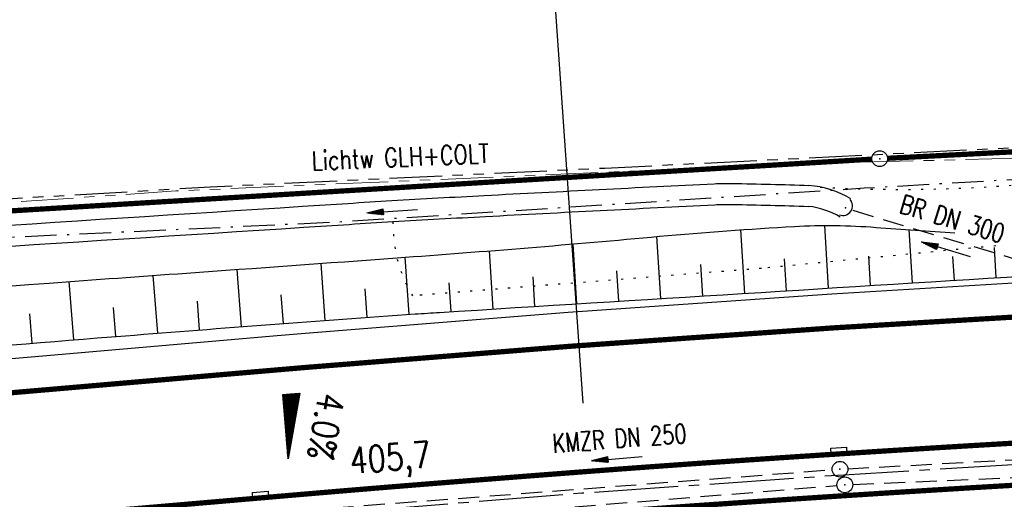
# Model space of a CAD drawing. Extents: x 0 to 1135, y 0 to 420.
# Tile 23 of 84: x 387 to 480, y 219 to 265. Entities that reach past the tile are written whole.
import ezdxf
from ezdxf.enums import TextEntityAlignment as Align

# ---------------------------------------------------------------- set-up
doc = ezdxf.new("R2010")
doc.units = 0
doc.header["$LTSCALE"] = 2
doc.header["$MEASUREMENT"] = 0
for name, pattern in [('ACHSE', [5.5, 4, -0.5, 0.5, -0.5]), ('AUSGEZOGEN', [0]), ('BAB-FM2', [2.6, 1.5, -0.5, 0.1, -0.5]), ('GESTRICH-X2', [1.5, 1, -0.5]), ('PHANTOMX2', [5, 2.5, -0.5, 0.5, -0.5, 0.5, -0.5]), ('PUNKTX2_STR', [0.6, 0.1, -0.5])]:
    doc.linetypes.add(name, pattern=pattern)
doc.layers.get('0').update_dxf_attribs({"color": 8, "linetype": 'AUSGEZOGEN'})
for name, color, linetype in [('ACHSETOP', 250, 'ACHSE'), ('BAB_FM', 8, 'BAB-FM2'), ('BOESCHG', 8, 'AUSGEZOGEN'), ('DURCHL', 200, 'GESTRICH-X2'), ('FBRTOP', 8, 'AUSGEZOGEN'), ('GEF', 8, 'AUSGEZOGEN'), ('GRENZL-BAB', 7, 'AUSGEZOGEN'), ('GRENZP-BAB', 7, 'AUSGEZOGEN'), ('HEKT_B', 250, 'CONTINUOUS'), ('KANAL', 200, 'GESTRICH-X2'), ('Lichtwellenleiter COLT', 8, 'PHANTOMX2'), ('Lichtwellenleiter GLH', 8, 'PHANTOMX2'), ('MULDE', 8, 'AUSGEZOGEN'), ('NUTZUNG', 8, 'PUNKTX2_STR'), ('NZ', 8, 'AUSGEZOGEN'), ('PFEIL', 200, 'CONTINUOUS'), ('PFEILTOP', 8, 'AUSGEZOGEN'), ('SCHSYMBOL', 200, 'AUSGEZOGEN'), ('TEXTO', 200, 'CONTINUOUS')]:
    doc.layers.add(name, color=color, linetype=linetype)
doc.styles.add('ROMANS', font='romans.shx', dxfattribs={"width": 0.8})

# ---------------------------------------------------------------- blocks, each defined once
blk = doc.blocks.new('*X14')
at = {"color": 0}
for p, q in [((725.827, 193.844), (727.436, 195.453)), ((725.827, 193.853), (727.427, 195.453)), ((725.827, 193.861), (727.418, 195.453)), ((725.827, 193.87), (727.409, 195.453)), ((725.827, 193.879), (727.401, 195.453)), ((725.827, 193.888), (727.392, 195.453)), ((725.827, 193.897), (727.383, 195.453)), ((725.827, 193.906), (727.374, 195.453)), ((725.827, 193.914), (727.365, 195.453)), ((725.827, 193.923), (727.356, 195.453)), ((725.827, 193.932), (727.347, 195.453)), ((725.827, 193.941), (727.339, 195.453)), ((725.827, 193.95), (727.33, 195.453)), ((725.827, 193.959), (727.321, 195.453)), ((725.827, 193.967), (727.312, 195.453)), ((725.827, 193.976), (727.303, 195.453)), ((725.827, 193.985), (727.294, 195.453)), ((725.827, 193.994), (727.286, 195.453)), ((725.827, 194.003), (727.277, 195.453)), ((725.827, 194.012), (727.268, 195.453)), ((725.827, 194.02), (727.259, 195.453)), ((725.827, 194.029), (727.25, 195.453)), ((725.827, 194.038), (727.241, 195.453)), ((725.827, 194.047), (727.233, 195.453)), ((725.827, 194.056), (727.224, 195.453)), ((725.827, 194.065), (727.215, 195.453)), ((725.827, 194.073), (727.206, 195.453)), ((725.827, 194.082), (727.197, 195.453)), ((725.827, 194.091), (727.188, 195.453)), ((725.827, 194.1), (727.18, 195.453)), ((725.827, 194.109), (727.171, 195.453)), ((725.827, 194.118), (727.162, 195.453)), ((725.827, 194.127), (727.153, 195.453)), ((725.827, 194.135), (727.144, 195.453)), ((725.827, 194.144), (727.135, 195.453)), ((725.827, 194.153), (727.127, 195.453)), ((725.827, 194.162), (727.118, 195.453)), ((725.827, 194.171), (727.109, 195.453)), ((725.827, 194.18), (727.1, 195.453)), ((725.827, 194.188), (727.091, 195.453)), ((725.827, 194.197), (727.082, 195.453)), ((725.827, 194.206), (727.073, 195.453)), ((725.827, 194.215), (727.065, 195.453)), ((725.827, 194.224), (727.056, 195.453)), ((725.827, 194.233), (727.047, 195.453)), ((725.827, 194.241), (727.038, 195.453)), ((725.827, 194.25), (727.029, 195.453)), ((725.827, 194.259), (727.02, 195.453)), ((725.827, 194.268), (727.012, 195.453)), ((725.827, 194.277), (727.003, 195.453)), ((725.827, 194.286), (726.994, 195.453)), ((725.827, 194.294), (726.985, 195.453)), ((725.827, 194.303), (726.976, 195.453)), ((725.827, 194.312), (726.967, 195.453)), ((725.827, 194.321), (726.959, 195.453)), ((725.827, 194.33), (726.95, 195.453)), ((725.827, 194.339), (726.941, 195.453)), ((725.827, 194.348), (726.932, 195.453)), ((725.827, 194.356), (726.923, 195.453)), ((725.827, 194.365), (726.914, 195.453)), ((725.827, 194.374), (726.906, 195.453)), ((725.827, 194.383), (726.897, 195.453)), ((725.827, 194.392), (726.888, 195.453)), ((725.827, 194.401), (726.879, 195.453)), ((725.827, 194.409), (726.87, 195.453)), ((725.827, 194.418), (726.861, 195.453)), ((725.827, 194.427), (726.853, 195.453)), ((725.827, 194.436), (726.844, 195.453)), ((725.827, 194.445), (726.835, 195.453)), ((725.827, 194.454), (726.826, 195.453)), ((725.827, 194.462), (726.817, 195.453)), ((725.827, 194.471), (726.808, 195.453)), ((725.827, 194.48), (726.799, 195.453)), ((725.827, 194.489), (726.791, 195.453)), ((725.827, 194.498), (726.782, 195.453)), ((725.827, 194.507), (726.773, 195.453)), ((725.827, 194.515), (726.764, 195.453)), ((725.827, 194.524), (726.755, 195.453)), ((725.827, 194.533), (726.746, 195.453)), ((725.827, 194.542), (726.738, 195.453)), ((725.827, 194.551), (726.729, 195.453)), ((725.827, 194.56), (726.72, 195.453)), ((725.827, 194.568), (726.711, 195.453)), ((725.827, 194.577), (726.702, 195.453)), ((725.827, 194.586), (726.693, 195.453)), ((725.827, 194.595), (726.685, 195.453)), ((725.827, 194.604), (726.676, 195.453)), ((725.827, 194.613), (726.667, 195.453)), ((725.827, 194.622), (726.658, 195.453)), ((725.827, 194.63), (726.649, 195.453)), ((725.827, 194.639), (726.64, 195.453)), ((725.827, 194.648), (726.632, 195.453)), ((725.827, 194.657), (726.623, 195.453)), ((725.827, 194.666), (726.614, 195.453)), ((725.827, 194.675), (726.605, 195.453)), ((725.827, 194.683), (726.596, 195.453)), ((725.827, 194.692), (726.587, 195.453)), ((725.827, 194.701), (726.579, 195.453)), ((725.827, 194.71), (726.57, 195.453)), ((725.827, 194.719), (726.561, 195.453)), ((725.827, 194.728), (726.552, 195.453)), ((725.827, 194.736), (726.543, 195.453)), ((725.827, 194.745), (726.534, 195.453)), ((725.827, 194.754), (726.525, 195.453)), ((725.827, 194.763), (726.517, 195.453)), ((725.827, 194.772), (726.508, 195.453)), ((725.827, 194.781), (726.499, 195.453)), ((725.827, 194.789), (726.49, 195.453)), ((725.827, 194.798), (726.481, 195.453)), ((725.827, 194.807), (726.472, 195.453)), ((725.827, 194.816), (726.464, 195.453)), ((725.827, 194.825), (726.455, 195.453)), ((725.827, 194.834), (726.446, 195.453)), ((725.827, 194.842), (726.437, 195.453)), ((725.827, 194.851), (726.428, 195.453)), ((725.827, 194.86), (726.419, 195.453)), ((725.827, 194.869), (726.411, 195.453)), ((725.827, 194.878), (726.402, 195.453)), ((725.827, 194.887), (726.393, 195.453)), ((725.827, 194.896), (726.384, 195.453)), ((725.827, 194.904), (726.375, 195.453)), ((725.827, 194.913), (726.366, 195.453)), ((725.827, 194.922), (726.358, 195.453)), ((725.827, 194.931), (726.349, 195.453)), ((725.827, 194.94), (726.34, 195.453)), ((725.827, 194.949), (726.331, 195.453)), ((725.827, 194.957), (726.322, 195.453)), ((725.827, 194.966), (726.313, 195.453)), ((725.827, 194.975), (726.305, 195.453)), ((725.827, 194.984), (726.296, 195.453)), ((725.827, 194.993), (726.287, 195.453)), ((725.827, 195.002), (726.278, 195.453)), ((725.827, 195.01), (726.269, 195.453)), ((725.827, 195.019), (726.26, 195.453)), ((725.827, 195.028), (726.251, 195.453)), ((725.827, 195.037), (726.243, 195.453)), ((725.827, 195.046), (726.234, 195.453)), ((725.827, 195.055), (726.225, 195.453)), ((725.827, 195.063), (726.216, 195.453)), ((725.827, 195.072), (726.207, 195.453)), ((725.827, 195.081), (726.198, 195.453)), ((725.827, 195.09), (726.19, 195.453)), ((725.827, 195.099), (726.181, 195.453)), ((725.827, 195.108), (726.172, 195.453)), ((725.827, 195.116), (726.163, 195.453)), ((725.827, 195.125), (726.154, 195.453)), ((725.827, 195.134), (726.145, 195.453)), ((725.827, 195.143), (726.137, 195.453)), ((725.827, 195.152), (726.128, 195.453)), ((725.827, 195.161), (726.119, 195.453)), ((725.827, 195.17), (726.11, 195.453)), ((725.827, 195.178), (726.101, 195.453)), ((725.827, 195.187), (726.092, 195.453)), ((725.827, 195.196), (726.084, 195.453)), ((725.827, 195.205), (726.075, 195.453)), ((725.827, 195.214), (726.066, 195.453)), ((725.827, 195.223), (726.057, 195.453)), ((725.827, 195.231), (726.048, 195.453)), ((725.827, 195.24), (726.039, 195.453)), ((725.827, 195.249), (726.031, 195.453)), ((725.827, 195.258), (726.022, 195.453)), ((725.827, 195.267), (726.013, 195.453)), ((725.827, 195.276), (726.004, 195.453)), ((725.827, 195.284), (725.995, 195.453)), ((725.827, 195.293), (725.986, 195.453)), ((725.827, 195.302), (725.977, 195.453)), ((725.827, 195.311), (725.969, 195.453)), ((725.827, 195.32), (725.96, 195.453)), ((725.827, 195.329), (725.951, 195.453)), ((725.827, 195.337), (725.942, 195.453)), ((725.827, 195.346), (725.933, 195.453)), ((725.827, 195.355), (725.924, 195.453)), ((725.827, 195.364), (725.916, 195.453)), ((725.827, 195.373), (725.907, 195.453)), ((725.827, 195.382), (725.898, 195.453)), ((725.827, 195.39), (725.889, 195.453)), ((725.827, 195.399), (725.88, 195.453)), ((725.827, 195.408), (725.871, 195.453)), ((725.827, 195.417), (725.863, 195.453)), ((725.827, 195.426), (725.854, 195.453)), ((725.827, 195.435), (725.845, 195.453)), ((725.827, 195.444), (725.836, 195.453)), ((725.827, 193.826), (727.433, 195.433)), ((725.827, 193.817), (727.43, 195.421)), ((725.827, 193.808), (727.427, 195.409)), ((725.827, 193.799), (727.424, 195.397)), ((725.827, 193.791), (727.421, 195.385)), ((725.827, 193.782), (727.418, 195.373)), ((725.827, 193.773), (727.414, 195.361)), ((725.827, 193.764), (727.411, 195.349)), ((725.827, 193.755), (727.408, 195.337)), ((725.827, 193.746), (727.405, 195.325)), ((725.827, 193.738), (727.402, 195.313)), ((725.827, 193.729), (727.399, 195.301)), ((725.827, 193.72), (727.395, 195.289)), ((725.827, 193.711), (727.392, 195.277)), ((725.827, 193.702), (727.389, 195.265)), ((725.827, 193.693), (727.386, 195.253)), ((725.827, 193.685), (727.383, 195.241)), ((725.827, 193.676), (727.38, 195.229)), ((725.827, 193.667), (727.377, 195.217)), ((725.827, 193.658), (727.373, 195.205)), ((725.827, 193.649), (727.37, 195.193)), ((725.827, 193.64), (727.367, 195.181)), ((725.827, 193.632), (727.364, 195.169)), ((725.827, 193.623), (727.361, 195.157)), ((725.827, 193.614), (727.358, 195.145)), ((725.827, 193.605), (727.354, 195.133)), ((725.827, 193.596), (727.351, 195.121)), ((725.827, 193.587), (727.348, 195.109)), ((725.827, 193.579), (727.345, 195.097)), ((725.827, 193.57), (727.342, 195.085)), ((725.827, 193.561), (727.339, 195.073)), ((725.827, 193.552), (727.336, 195.061)), ((725.827, 193.543), (727.332, 195.049)), ((725.827, 193.534), (727.329, 195.037)), ((725.827, 193.525), (727.326, 195.025)), ((725.827, 193.517), (727.323, 195.013)), ((725.827, 193.508), (727.32, 195.001)), ((725.827, 193.499), (727.317, 194.989)), ((725.827, 193.49), (727.313, 194.977)), ((725.827, 193.481), (727.31, 194.965)), ((725.827, 193.472), (727.307, 194.953)), ((725.827, 193.464), (727.304, 194.941)), ((725.827, 193.455), (727.301, 194.929)), ((725.827, 193.446), (727.298, 194.917)), ((725.827, 193.437), (727.295, 194.905)), ((725.827, 193.428), (727.291, 194.893)), ((725.827, 193.419), (727.288, 194.881)), ((725.827, 193.411), (727.285, 194.869)), ((725.827, 193.402), (727.282, 194.857)), ((725.827, 193.393), (727.279, 194.845)), ((725.827, 193.384), (727.276, 194.833)), ((725.827, 193.375), (727.272, 194.821)), ((725.827, 193.366), (727.269, 194.809)), ((725.827, 193.358), (727.266, 194.797)), ((725.827, 193.349), (727.263, 194.785)), ((725.827, 193.34), (727.26, 194.773)), ((725.827, 193.331), (727.257, 194.761)), ((725.827, 193.322), (727.254, 194.749)), ((725.827, 193.313), (727.25, 194.737)), ((725.827, 193.305), (727.247, 194.725)), ((725.827, 193.296), (727.244, 194.713)), ((725.827, 193.287), (727.241, 194.701)), ((725.827, 193.278), (727.238, 194.689)), ((725.827, 193.269), (727.235, 194.677)), ((725.827, 193.26), (727.231, 194.665)), ((725.827, 193.251), (727.228, 194.653)), ((725.827, 193.243), (727.225, 194.641)), ((725.827, 193.234), (727.222, 194.629)), ((725.827, 193.225), (727.219, 194.617)), ((725.827, 193.216), (727.216, 194.605)), ((725.827, 193.207), (727.213, 194.593)), ((725.827, 193.198), (727.209, 194.581)), ((725.827, 193.19), (727.206, 194.569)), ((725.827, 193.181), (727.203, 194.557)), ((725.827, 193.172), (727.2, 194.545)), ((725.827, 193.163), (727.197, 194.533)), ((725.827, 193.154), (727.194, 194.521)), ((725.827, 193.145), (727.19, 194.509)), ((725.827, 193.137), (727.187, 194.497)), ((725.827, 193.128), (727.184, 194.485)), ((725.827, 193.119), (727.181, 194.473)), ((725.827, 193.11), (727.178, 194.461)), ((725.827, 193.101), (727.175, 194.449)), ((725.827, 193.092), (727.172, 194.437)), ((725.827, 193.084), (727.168, 194.425)), ((725.827, 193.075), (727.165, 194.413)), ((725.827, 193.066), (727.162, 194.401)), ((725.827, 193.057), (727.159, 194.389)), ((725.827, 193.048), (727.156, 194.377)), ((725.827, 193.039), (727.153, 194.365)), ((725.827, 193.031), (727.149, 194.353)), ((725.827, 193.022), (727.146, 194.341)), ((725.827, 193.013), (727.143, 194.329)), ((725.827, 193.004), (727.14, 194.317)), ((725.827, 192.995), (727.137, 194.305)), ((725.827, 192.986), (727.134, 194.293)), ((725.827, 192.977), (727.131, 194.281)), ((725.827, 192.969), (727.127, 194.269)), ((725.827, 192.96), (727.124, 194.257)), ((725.827, 192.951), (727.121, 194.245)), ((725.827, 192.942), (727.118, 194.233)), ((725.827, 192.933), (727.115, 194.221)), ((725.827, 192.924), (727.112, 194.209)), ((725.827, 192.916), (727.108, 194.197)), ((725.827, 192.907), (727.105, 194.185)), ((725.827, 192.898), (727.102, 194.173)), ((725.827, 192.889), (727.099, 194.161)), ((725.827, 192.88), (727.096, 194.15)), ((725.827, 192.871), (727.093, 194.138)), ((725.827, 192.863), (727.09, 194.126)), ((725.827, 192.854), (727.086, 194.114)), ((725.827, 192.845), (727.083, 194.102)), ((725.827, 192.836), (727.08, 194.09)), ((725.827, 192.827), (727.077, 194.078)), ((725.827, 192.818), (727.074, 194.066)), ((725.827, 192.81), (727.071, 194.054)), ((725.827, 192.801), (727.068, 194.042)), ((725.827, 192.792), (727.064, 194.03)), ((725.827, 192.783), (727.061, 194.018)), ((725.827, 192.774), (727.058, 194.006)), ((725.827, 192.765), (727.055, 193.994)), ((725.827, 192.757), (727.052, 193.982)), ((725.827, 192.748), (727.049, 193.97)), ((725.827, 192.739), (727.045, 193.958)), ((725.827, 192.73), (727.042, 193.946)), ((725.827, 192.721), (727.039, 193.934)), ((725.827, 192.712), (727.036, 193.922)), ((725.827, 192.703), (727.033, 193.91)), ((725.827, 192.695), (727.03, 193.898)), ((725.827, 192.686), (727.027, 193.886)), ((725.827, 192.677), (727.023, 193.874)), ((725.827, 192.668), (727.02, 193.862)), ((725.827, 192.659), (727.017, 193.85)), ((725.827, 192.65), (727.014, 193.838)), ((725.827, 192.642), (727.011, 193.826)), ((725.827, 192.633), (727.008, 193.814)), ((725.827, 192.624), (727.004, 193.802)), ((725.827, 192.615), (727.001, 193.79)), ((725.827, 192.606), (726.998, 193.778)), ((725.827, 192.597), (726.995, 193.766)), ((725.827, 192.589), (726.992, 193.754)), ((725.827, 192.58), (726.989, 193.742)), ((725.827, 192.571), (726.986, 193.73)), ((725.827, 192.562), (726.982, 193.718)), ((725.827, 192.553), (726.979, 193.706)), ((725.827, 192.544), (726.976, 193.694)), ((725.827, 192.536), (726.973, 193.682)), ((725.827, 192.527), (726.97, 193.67)), ((725.827, 192.518), (726.967, 193.658)), ((725.827, 192.509), (726.963, 193.646)), ((725.827, 192.5), (726.96, 193.634)), ((725.827, 192.491), (726.957, 193.622)), ((725.827, 192.483), (726.954, 193.61)), ((725.827, 192.474), (726.951, 193.598)), ((725.827, 192.465), (726.948, 193.586)), ((725.827, 192.456), (726.945, 193.574)), ((725.827, 192.447), (726.941, 193.562)), ((725.827, 192.438), (726.938, 193.55)), ((725.827, 192.429), (726.935, 193.538)), ((725.827, 192.421), (726.932, 193.526)), ((725.827, 192.412), (726.929, 193.514)), ((725.827, 192.403), (726.926, 193.502)), ((725.827, 192.394), (726.922, 193.49)), ((725.827, 192.385), (726.919, 193.478)), ((725.827, 192.376), (726.916, 193.466)), ((725.827, 192.368), (726.913, 193.454)), ((725.827, 192.359), (726.91, 193.442)), ((725.827, 192.35), (726.907, 193.43)), ((725.827, 192.341), (726.904, 193.418)), ((725.827, 192.332), (726.9, 193.406)), ((725.827, 192.323), (726.897, 193.394)), ((725.827, 192.315), (726.894, 193.382)), ((725.827, 192.306), (726.891, 193.37)), ((725.827, 192.297), (726.888, 193.358)), ((725.827, 192.288), (726.885, 193.346)), ((725.827, 192.279), (726.881, 193.334)), ((725.827, 192.27), (726.878, 193.322)), ((725.827, 192.262), (726.875, 193.31)), ((725.827, 192.253), (726.872, 193.298)), ((725.827, 192.244), (726.869, 193.286)), ((725.827, 192.235), (726.866, 193.274)), ((725.827, 192.226), (726.863, 193.262)), ((725.827, 192.217), (726.859, 193.25)), ((725.827, 192.209), (726.856, 193.238)), ((725.827, 192.2), (726.853, 193.226)), ((725.827, 192.191), (726.85, 193.214)), ((725.827, 192.182), (726.847, 193.202)), ((725.827, 192.173), (726.844, 193.19)), ((725.827, 192.164), (726.84, 193.178)), ((725.827, 192.155), (726.837, 193.166)), ((725.827, 192.147), (726.834, 193.154)), ((725.827, 192.138), (726.831, 193.142)), ((725.827, 192.129), (726.828, 193.13)), ((725.827, 192.12), (726.825, 193.118)), ((725.827, 192.111), (726.822, 193.106)), ((725.827, 192.102), (726.818, 193.094)), ((725.827, 192.094), (726.815, 193.082)), ((725.827, 192.085), (726.812, 193.07)), ((725.827, 192.076), (726.809, 193.058)), ((725.827, 192.067), (726.806, 193.046)), ((725.827, 192.058), (726.803, 193.034)), ((725.827, 192.049), (726.799, 193.022)), ((725.827, 192.041), (726.796, 193.01)), ((725.827, 192.032), (726.793, 192.998)), ((725.827, 192.023), (726.79, 192.986)), ((725.827, 192.014), (726.787, 192.974)), ((725.827, 192.005), (726.784, 192.962)), ((725.827, 191.996), (726.781, 192.95)), ((725.827, 191.988), (726.777, 192.938)), ((725.827, 191.979), (726.774, 192.926)), ((725.827, 191.97), (726.771, 192.914)), ((725.827, 191.961), (726.768, 192.902)), ((725.827, 191.952), (726.765, 192.89)), ((725.827, 191.943), (726.762, 192.878)), ((725.827, 191.935), (726.758, 192.866)), ((725.827, 191.926), (726.755, 192.854)), ((725.827, 191.917), (726.752, 192.842)), ((725.827, 191.908), (726.749, 192.83)), ((725.827, 191.899), (726.746, 192.818)), ((725.827, 191.89), (726.743, 192.806)), ((725.827, 191.881), (726.74, 192.794)), ((725.827, 191.873), (726.736, 192.782)), ((725.827, 191.864), (726.733, 192.77)), ((725.827, 191.855), (726.73, 192.758)), ((725.827, 191.846), (726.727, 192.746)), ((725.827, 191.837), (726.724, 192.734)), ((725.827, 191.828), (726.721, 192.722)), ((725.827, 191.82), (726.717, 192.71)), ((725.827, 191.811), (726.714, 192.698)), ((725.827, 191.802), (726.711, 192.686)), ((725.827, 191.793), (726.708, 192.674)), ((725.827, 191.784), (726.705, 192.662)), ((725.827, 191.775), (726.702, 192.65)), ((725.827, 191.767), (726.699, 192.639)), ((725.827, 191.758), (726.695, 192.627)), ((725.827, 191.749), (726.692, 192.615)), ((725.827, 191.74), (726.689, 192.603)), ((725.827, 191.731), (726.686, 192.591)), ((725.827, 191.722), (726.683, 192.579)), ((725.827, 191.714), (726.68, 192.567)), ((725.827, 191.705), (726.677, 192.555)), ((725.827, 191.696), (726.673, 192.543)), ((725.827, 191.687), (726.67, 192.531)), ((725.827, 191.678), (726.667, 192.519)), ((725.827, 191.669), (726.664, 192.507)), ((725.827, 191.66), (726.661, 192.495)), ((725.827, 191.652), (726.658, 192.483)), ((725.827, 191.643), (726.654, 192.471)), ((725.827, 191.634), (726.651, 192.459)), ((725.827, 191.625), (726.648, 192.447)), ((725.827, 191.616), (726.645, 192.435)), ((725.827, 191.607), (726.642, 192.423)), ((725.827, 191.599), (726.639, 192.411)), ((725.827, 191.59), (726.636, 192.399)), ((725.827, 191.581), (726.632, 192.387)), ((725.827, 191.572), (726.629, 192.375)), ((725.827, 191.563), (726.626, 192.363)), ((725.827, 191.554), (726.623, 192.351)), ((725.827, 191.546), (726.62, 192.339)), ((725.827, 191.537), (726.617, 192.327)), ((725.827, 191.528), (726.613, 192.315)), ((725.827, 191.519), (726.61, 192.303)), ((725.827, 191.51), (726.607, 192.291)), ((725.827, 191.501), (726.604, 192.279)), ((725.827, 191.493), (726.601, 192.267)), ((725.827, 191.484), (726.598, 192.255)), ((725.827, 191.475), (726.595, 192.243)), ((725.827, 191.466), (726.591, 192.231)), ((725.827, 191.457), (726.588, 192.219)), ((725.827, 191.448), (726.585, 192.207)), ((725.827, 191.44), (726.582, 192.195)), ((725.827, 191.431), (726.579, 192.183)), ((725.827, 191.422), (726.576, 192.171)), ((725.827, 191.413), (726.572, 192.159)), ((725.827, 191.404), (726.569, 192.147)), ((725.827, 191.395), (726.566, 192.135)), ((725.827, 191.386), (726.563, 192.123)), ((725.827, 191.378), (726.56, 192.111)), ((725.827, 191.369), (726.557, 192.099)), ((725.827, 191.36), (726.554, 192.087)), ((725.827, 191.351), (726.55, 192.075)), ((725.827, 191.342), (726.547, 192.063)), ((725.827, 191.333), (726.544, 192.051)), ((725.827, 191.325), (726.541, 192.039)), ((725.827, 191.316), (726.538, 192.027)), ((725.827, 191.307), (726.535, 192.015)), ((725.827, 191.298), (726.531, 192.003)), ((725.827, 191.289), (726.528, 191.991)), ((725.827, 191.28), (726.525, 191.979)), ((725.827, 191.272), (726.522, 191.967)), ((725.827, 191.263), (726.519, 191.955)), ((725.827, 191.254), (726.516, 191.943)), ((725.827, 191.245), (726.513, 191.931)), ((725.827, 191.236), (726.509, 191.919)), ((725.827, 191.227), (726.506, 191.907)), ((725.827, 191.219), (726.503, 191.895)), ((725.827, 191.21), (726.5, 191.883)), ((725.827, 191.201), (726.497, 191.871)), ((725.827, 191.192), (726.494, 191.859)), ((725.827, 191.183), (726.49, 191.847)), ((725.827, 191.174), (726.487, 191.835)), ((725.827, 191.166), (726.484, 191.823)), ((725.827, 191.157), (726.481, 191.811)), ((725.827, 191.148), (726.478, 191.799)), ((725.827, 191.139), (726.475, 191.787)), ((725.827, 191.13), (726.472, 191.775)), ((725.827, 191.121), (726.468, 191.763)), ((725.827, 191.112), (726.465, 191.751)), ((725.827, 191.104), (726.462, 191.739)), ((725.827, 191.095), (726.459, 191.727)), ((725.827, 191.086), (726.456, 191.715)), ((725.827, 191.077), (726.453, 191.703)), ((725.827, 191.068), (726.449, 191.691)), ((725.827, 191.059), (726.446, 191.679)), ((725.827, 191.051), (726.443, 191.667)), ((725.827, 191.042), (726.44, 191.655)), ((725.827, 191.033), (726.437, 191.643)), ((725.827, 191.024), (726.434, 191.631)), ((725.827, 191.015), (726.431, 191.619)), ((725.827, 191.006), (726.427, 191.607)), ((725.827, 190.998), (726.424, 191.595)), ((725.827, 190.989), (726.421, 191.583)), ((725.827, 190.98), (726.418, 191.571)), ((725.827, 190.971), (726.415, 191.559)), ((725.827, 190.962), (726.412, 191.547)), ((725.827, 190.953), (726.408, 191.535)), ((725.827, 190.945), (726.405, 191.523)), ((725.827, 190.936), (726.402, 191.511)), ((725.827, 190.927), (726.399, 191.499)), ((725.827, 190.918), (726.396, 191.487)), ((725.827, 190.909), (726.393, 191.475)), ((725.827, 190.9), (726.39, 191.463)), ((725.827, 190.892), (726.386, 191.451)), ((725.827, 190.883), (726.383, 191.439)), ((725.827, 190.874), (726.38, 191.427)), ((725.827, 190.865), (726.377, 191.415)), ((725.827, 190.856), (726.374, 191.403)), ((725.827, 190.847), (726.371, 191.391)), ((725.827, 190.838), (726.367, 191.379)), ((725.827, 190.83), (726.364, 191.367)), ((725.827, 190.821), (726.361, 191.355)), ((725.827, 190.812), (726.358, 191.343)), ((725.827, 190.803), (726.355, 191.331)), ((725.827, 190.794), (726.352, 191.319)), ((725.827, 190.785), (726.349, 191.307)), ((725.827, 190.777), (726.345, 191.295)), ((725.827, 190.768), (726.342, 191.283)), ((725.827, 190.759), (726.339, 191.271)), ((725.827, 190.75), (726.336, 191.259)), ((725.827, 190.741), (726.333, 191.247)), ((725.827, 190.732), (726.33, 191.235)), ((725.827, 190.724), (726.326, 191.223)), ((725.827, 190.715), (726.323, 191.211)), ((725.827, 190.706), (726.32, 191.199)), ((725.827, 190.697), (726.317, 191.187)), ((725.827, 190.688), (726.314, 191.175)), ((725.827, 190.679), (726.311, 191.163)), ((725.827, 190.671), (726.308, 191.151)), ((725.827, 190.662), (726.304, 191.139)), ((725.827, 190.653), (726.301, 191.128)), ((725.827, 190.644), (726.298, 191.116)), ((725.827, 190.635), (726.295, 191.104)), ((725.827, 190.626), (726.292, 191.092)), ((725.827, 190.618), (726.289, 191.08)), ((725.827, 190.609), (726.286, 191.068)), ((725.827, 190.6), (726.282, 191.056)), ((725.827, 190.591), (726.279, 191.044)), ((725.827, 190.582), (726.276, 191.032)), ((725.827, 190.573), (726.273, 191.02)), ((725.827, 190.564), (726.27, 191.008)), ((725.827, 190.556), (726.267, 190.996)), ((725.827, 190.547), (726.263, 190.984)), ((725.827, 190.538), (726.26, 190.972)), ((725.827, 190.529), (726.257, 190.96)), ((725.827, 190.52), (726.254, 190.948)), ((725.827, 190.511), (726.251, 190.936)), ((725.827, 190.503), (726.248, 190.924)), ((725.827, 190.494), (726.245, 190.912)), ((725.827, 190.485), (726.241, 190.9)), ((725.827, 190.476), (726.238, 190.888)), ((725.827, 190.467), (726.235, 190.876)), ((725.827, 190.458), (726.232, 190.864)), ((725.827, 190.45), (726.229, 190.852)), ((725.827, 190.441), (726.226, 190.84)), ((725.827, 190.432), (726.222, 190.828)), ((725.827, 190.423), (726.219, 190.816)), ((725.827, 190.414), (726.216, 190.804)), ((725.827, 190.405), (726.213, 190.792)), ((725.827, 190.397), (726.21, 190.78)), ((725.827, 190.388), (726.207, 190.768)), ((725.827, 190.379), (726.204, 190.756)), ((725.827, 190.37), (726.2, 190.744)), ((725.827, 190.361), (726.197, 190.732)), ((725.827, 190.352), (726.194, 190.72)), ((725.827, 190.344), (726.191, 190.708)), ((725.827, 190.335), (726.188, 190.696)), ((725.827, 190.326), (726.185, 190.684)), ((725.827, 190.317), (726.181, 190.672)), ((725.827, 190.308), (726.178, 190.66)), ((725.827, 190.299), (726.175, 190.648)), ((725.827, 190.29), (726.172, 190.636)), ((725.827, 190.282), (726.169, 190.624)), ((725.827, 190.273), (726.166, 190.612)), ((725.827, 190.264), (726.163, 190.6)), ((725.827, 190.255), (726.159, 190.588)), ((725.827, 190.246), (726.156, 190.576)), ((725.827, 190.237), (726.153, 190.564)), ((725.827, 190.229), (726.15, 190.552)), ((725.827, 190.22), (726.147, 190.54)), ((725.827, 190.211), (726.144, 190.528)), ((725.827, 190.202), (726.14, 190.516)), ((725.827, 190.193), (726.137, 190.504)), ((725.827, 190.184), (726.134, 190.492)), ((725.827, 190.176), (726.131, 190.48)), ((725.827, 190.167), (726.128, 190.468)), ((725.827, 190.158), (726.125, 190.456)), ((725.827, 190.149), (726.122, 190.444)), ((725.827, 190.14), (726.118, 190.432)), ((725.827, 190.131), (726.115, 190.42)), ((725.827, 190.123), (726.112, 190.408)), ((725.827, 190.114), (726.109, 190.396)), ((725.827, 190.105), (726.106, 190.384)), ((725.827, 190.096), (726.103, 190.372)), ((725.827, 190.087), (726.099, 190.36)), ((725.827, 190.078), (726.096, 190.348)), ((725.827, 190.07), (726.093, 190.336)), ((725.827, 190.061), (726.09, 190.324)), ((725.827, 190.052), (726.087, 190.312)), ((725.827, 190.043), (726.084, 190.3)), ((725.827, 190.034), (726.081, 190.288)), ((725.827, 190.025), (726.077, 190.276)), ((725.827, 190.016), (726.074, 190.264)), ((725.827, 190.008), (726.071, 190.252)), ((725.827, 189.999), (726.068, 190.24)), ((725.827, 189.99), (726.065, 190.228)), ((725.827, 189.981), (726.062, 190.216)), ((725.827, 189.972), (726.058, 190.204)), ((725.827, 189.963), (726.055, 190.192)), ((725.827, 189.955), (726.052, 190.18)), ((725.827, 189.946), (726.049, 190.168)), ((725.827, 189.937), (726.046, 190.156)), ((725.827, 189.928), (726.043, 190.144)), ((725.827, 189.919), (726.04, 190.132)), ((725.827, 189.91), (726.036, 190.12)), ((725.827, 189.902), (726.033, 190.108)), ((725.827, 189.893), (726.03, 190.096)), ((725.827, 189.884), (726.027, 190.084)), ((725.827, 189.875), (726.024, 190.072)), ((725.827, 189.866), (726.021, 190.06)), ((725.827, 189.857), (726.017, 190.048)), ((725.827, 189.849), (726.014, 190.036)), ((725.827, 189.84), (726.011, 190.024)), ((725.827, 189.831), (726.008, 190.012)), ((725.827, 189.822), (726.005, 190)), ((725.827, 189.813), (726.002, 189.988)), ((725.827, 189.804), (725.999, 189.976)), ((725.827, 189.796), (725.995, 189.964)), ((725.827, 189.787), (725.992, 189.952)), ((725.827, 189.778), (725.989, 189.94)), ((725.827, 189.769), (725.986, 189.928)), ((725.827, 189.76), (725.983, 189.916)), ((725.827, 189.751), (725.98, 189.904)), ((725.827, 189.742), (725.976, 189.892)), ((725.827, 189.734), (725.973, 189.88)), ((725.827, 189.725), (725.97, 189.868)), ((725.827, 189.716), (725.967, 189.856)), ((725.827, 189.707), (725.964, 189.844)), ((725.827, 189.698), (725.961, 189.832)), ((725.827, 189.689), (725.958, 189.82)), ((725.827, 189.681), (725.954, 189.808)), ((725.827, 189.672), (725.951, 189.796)), ((725.827, 189.663), (725.948, 189.784)), ((725.827, 189.654), (725.945, 189.772)), ((725.827, 189.645), (725.942, 189.76)), ((725.827, 189.636), (725.939, 189.748)), ((725.827, 189.628), (725.935, 189.736)), ((725.827, 189.619), (725.932, 189.724)), ((725.827, 189.61), (725.929, 189.712)), ((725.827, 189.601), (725.926, 189.7)), ((725.827, 189.592), (725.923, 189.688)), ((725.827, 189.583), (725.92, 189.676)), ((725.827, 189.575), (725.917, 189.664)), ((725.827, 189.566), (725.913, 189.652)), ((725.827, 189.557), (725.91, 189.64)), ((725.827, 189.548), (725.907, 189.628)), ((725.827, 189.539), (725.904, 189.616)), ((725.827, 189.53), (725.901, 189.605)), ((725.827, 189.521), (725.898, 189.593)), ((725.827, 189.513), (725.895, 189.581)), ((725.827, 189.504), (725.891, 189.569)), ((725.827, 189.495), (725.888, 189.557)), ((725.827, 189.486), (725.885, 189.545)), ((725.827, 189.477), (725.882, 189.533)), ((725.827, 189.468), (725.879, 189.521)), ((725.827, 189.46), (725.876, 189.509)), ((725.827, 189.451), (725.872, 189.497)), ((725.827, 189.442), (725.869, 189.485)), ((725.827, 189.433), (725.866, 189.473)), ((725.827, 189.424), (725.863, 189.461)), ((725.827, 189.415), (725.86, 189.449)), ((725.827, 189.407), (725.857, 189.437)), ((725.827, 189.398), (725.854, 189.425)), ((725.827, 189.389), (725.85, 189.413)), ((725.827, 189.38), (725.847, 189.401)), ((725.827, 189.371), (725.844, 189.389)), ((725.827, 189.362), (725.841, 189.377)), ((725.827, 189.354), (725.838, 189.365)), ((725.827, 189.345), (725.835, 189.353)), ((725.827, 189.336), (725.831, 189.341))]:
    blk.add_line(p, q, dxfattribs=at)
blk = doc.blocks.new('GEF')
at = {"color": 0}
for p, q in [((0.01, 0.018), (0.01, 6.148)), ((1.622, 6.148), (0.01, 0.018)), ((0.01, 6.148), (1.622, 6.148))]:
    blk.add_line(p, q, dxfattribs=at)
blk.add_blockref('*X14', (-725.817, -189.305), dxfattribs=at)
blk = doc.blocks.new('GST')
at = {"color": 0}
blk.add_circle((0, 0), 0.75, dxfattribs=at)
blk.add_point((0, 0), dxfattribs=at)
blk = doc.blocks.new('40')
at = {"color": 0}
blk.add_arc((0.025, 0.311), 0.91, 192.5363, 347.4637, dxfattribs=at)
blk.add_point((0, 0), dxfattribs=at)
blk = doc.blocks.new('10')
blk.add_blockref('GST', (0, 0))
blk = doc.blocks.new('PFEIL2')
at = {"color": 0}
for p, q in [((0.88, 0.002), (-2.401, -0.012)), ((0.881, -0.271), (0.879, 0.276)), ((0.879, 0.276), (2.429, 0.009)), ((0.911, 0.27), (0.879, 0.265)), ((0.965, 0.261), (0.879, 0.246)), ((1.019, 0.252), (0.879, 0.228)), ((1.073, 0.242), (0.879, 0.209)), ((1.127, 0.233), (0.879, 0.191)), ((1.181, 0.224), (0.879, 0.172)), ((1.235, 0.214), (0.879, 0.154)), ((1.289, 0.205), (0.879, 0.135)), ((1.343, 0.196), (0.879, 0.117)), ((1.397, 0.187), (0.879, 0.098)), ((1.451, 0.177), (0.879, 0.08)), ((1.505, 0.168), (0.879, 0.061)), ((1.559, 0.159), (0.88, 0.043)), ((1.613, 0.149), (0.88, 0.024)), ((1.668, 0.14), (0.88, 0.006)), ((1.722, 0.131), (0.88, -0.013)), ((1.776, 0.121), (0.88, -0.031)), ((1.83, 0.112), (0.88, -0.05)), ((1.884, 0.103), (0.88, -0.068)), ((1.938, 0.094), (0.88, -0.087)), ((1.992, 0.084), (0.88, -0.105)), ((2.046, 0.075), (0.88, -0.124)), ((2.1, 0.066), (0.88, -0.142)), ((2.154, 0.056), (0.88, -0.161)), ((2.208, 0.047), (0.88, -0.179)), ((2.262, 0.038), (0.881, -0.198)), ((2.316, 0.029), (0.881, -0.216)), ((2.37, 0.019), (0.881, -0.235)), ((2.424, 0.01), (0.881, -0.253)), ((2.429, 0.009), (0.881, -0.271))]:
    blk.add_line(p, q, dxfattribs=at)

msp = doc.modelspace()

# ---------------------------------------------------------------- linework, layer by layer
at = {"layer": 'ACHSETOP', "flags": 128}
msp.add_lwpolyline([(25, 184.121), (166.268, 196.261), (290.809, 206.964), (340.625, 211.245), (365.534, 213.386), (390.441, 215.527), (412.764, 217.447), (415.35, 217.668), (440.27, 219.659), (465.21, 221.401), (490.164, 222.894), (515.134, 224.14), (540.113, 225.136), (565.103, 225.883), (590.098, 226.381), (615.096, 226.63), (640.096, 226.631), (665.094, 226.381), (690.09, 225.883), (715.079, 225.135), (740.058, 224.14), (765.027, 222.894), (789.983, 221.401), (814.922, 219.659), (839.842, 217.668), (864.742, 215.429), (889.617, 212.942), (914.467, 210.207), (939.289, 207.225), (950, 205.83)], dxfattribs=at)
at = {"layer": 'BAB_FM', "flags": 128}
msp.add_lwpolyline([(25, 211.306), (68.225, 215.374), (117.998, 220.16), (173.535, 227.95), (180.423, 229.547), (217.459, 230.726), (267.215, 235.711), (317.049, 239.99), (366.963, 243.117), (416.945, 245.446), (467.153, 248.675), (518.135, 251.632), (568.277, 254.273), (616.876, 255.841)], dxfattribs=at)
at = {"layer": 'BOESCHG'}
for p, q in [((455.781, 238.647), (455.405, 244.698)), ((463.766, 239.143), (463.396, 245.103)), ((471.75, 239.639), (471.436, 244.698)), ((447.796, 238.151), (447.429, 244.054)), ((439.812, 237.654), (439.458, 243.351)), ((479.735, 240.134), (479.557, 243.004)), ((423.844, 236.646), (423.46, 242.084)), ((431.827, 237.158), (431.483, 242.695)), ((459.773, 238.895), (459.585, 241.924)), ((467.758, 239.391), (467.584, 242.191)), ((475.743, 239.887), (475.601, 242.165)), ((407.887, 235.477), (407.473, 240.927)), ((415.864, 236.072), (415.466, 241.504)), ((451.789, 238.399), (451.602, 241.399)), ((399.91, 234.86), (399.479, 240.353)), ((435.82, 237.406), (435.645, 240.212)), ((443.804, 237.903), (443.624, 240.8)), ((391.936, 234.226), (391.49, 239.773)), ((419.854, 236.362), (419.658, 239.077)), ((427.835, 236.909), (427.665, 239.647)), ((411.875, 235.777), (411.672, 238.496)), ((395.923, 234.545), (395.703, 237.304)), ((403.898, 235.171), (403.687, 237.906)), ((387.948, 233.905), (387.723, 236.693))]:
    msp.add_line(p, q, dxfattribs=at)
for points in [[(197.95, 222.514, -0.007663), (211.427, 223.621, 0.008737), (230.319, 225.213, 0.000005), (247.561, 226.97, -0.000006), (264.803, 228.727, -0.000004), (291.845, 231.482, -0.000008), (305.001, 232.822, -0.005283), (326.669, 234.798, -0.001822), (389.571, 239.633, -0.000371), (402.635, 240.58, 0.000242), (422.688, 242.027, 0.004628), (447.668, 244.076, -0.009009), (460.511, 245.016, -0.033119), (468.287, 244.929, 0.005141), (475.799, 244.424, 0.010904)], [(114.163, 211.021, 0.003251), (117.848, 210.706, 0.039202), (118.156, 210.705, 0.001578), (134.447, 212.03, 0.000869), (164.024, 214.579, 0.000039), (206.309, 218.302, -0.000103), (222.419, 219.718, -0.000322), (279.398, 224.678, -0.000247), (353.657, 231.056, -0.001445), (396.853, 234.62, -0.002266), (424.412, 236.687, -0.002037), (426.742, 236.842, -0.000071), (484.34, 240.421, -0.001602)]]:
    msp.add_lwpolyline(points, format="xyb", dxfattribs=at)
at = {"layer": 'DURCHL'}
msp.add_line((466.088, 246.55), (484.385, 241.06), dxfattribs=at)
at = {"layer": 'FBRTOP', "const_width": 0.5}
for points in [[(88.009, 187.528, 0), (104.839, 188.975, 0), (166.439, 194.269, -0.000002), (228.71, 199.62, 0.000002), (290.98, 204.971, 0.000001), (321.649, 207.607, 0.000001), (340.796, 209.253, 0.000002), (353.251, 210.323, -0.000001), (365.705, 211.394, -0.000007), (378.159, 212.464, 0.000001), (390.613, 213.534, 0.000044), (401.774, 214.494, -0.000046), (412.936, 215.454, -0.000156), (413.09, 215.467, -0.00001), (415.515, 215.674, -0.001332), (425.355, 216.487, -0.000871), (440.419, 217.664, -0.001621), (451.283, 218.459, -0.001254), (465.339, 219.405, -0.001246), (477.766, 220.18, -0.001239), (490.274, 220.897, -0.001239)], [(87.666, 191.514, 0), (104.497, 192.96, 0), (166.097, 198.254, -0.000002), (228.367, 203.605, 0.000002), (290.638, 208.957, 0.000001), (321.307, 211.592, 0.000001), (340.454, 213.238, 0.000002), (352.908, 214.308, -0.000001), (365.363, 215.379, -0.000007), (377.816, 216.449, 0.000001), (390.27, 217.519, 0.000044), (401.432, 218.479, -0.000045), (412.593, 219.44, -0.000156), (412.748, 219.453, -0.00001), (415.185, 219.661, -0.001332), (425.036, 220.474, -0.00087), (440.121, 221.653, -0.001621), (451.001, 222.449, -0.001254), (465.08, 223.397, -0.001246), (477.527, 224.173, -0.001239), (490.055, 224.891, -0.001239)]]:
    msp.add_lwpolyline(points, format="xyb", dxfattribs=at)
at = {"layer": 'FBRTOP'}
msp.add_lwpolyline([(364.057, 230.573), (388.964, 232.713), (411.286, 234.633), (413.93, 234.859), (438.982, 236.861), (464.093, 238.615), (489.219, 240.119), (514.36, 241.373), (539.512, 242.376), (564.673, 243.127), (589.84, 243.63), (615.01, 243.88), (640.182, 243.881), (665.352, 243.629), (690.519, 243.128), (715.68, 242.375), (740.831, 241.373)], dxfattribs=at)
at = {"layer": 'FBRTOP', "const_width": 0.5}
msp.add_lwpolyline([(364.335, 227.335), (389.243, 229.475), (411.565, 231.395), (414.198, 231.62), (439.225, 233.62), (464.304, 235.372), (489.398, 236.873), (514.506, 238.126), (539.625, 239.128), (564.754, 239.878), (589.888, 240.38), (615.026, 240.63), (640.166, 240.631), (665.304, 240.38), (690.438, 239.879), (715.567, 239.127), (740.686, 238.126)], dxfattribs=at)
at = {"layer": 'GRENZL-BAB', "const_width": 0.5}
for points in [[(469.38, 251.501), (604.823, 258.442)], [(328.655, 243.058), (467.882, 251.418)]]:
    msp.add_lwpolyline(points, dxfattribs=at)
at = {"layer": 'KANAL'}
for p, q in [((466.073, 220.462), (574.079, 225.118)), ((465.6, 221.961), (518.711, 224.864)), ((410.57, 217.779), (464.094, 221.866)), ((355.876, 211.544), (464.566, 220.366))]:
    msp.add_line(p, q, dxfattribs=at)
at = {"layer": 'Lichtwellenleiter COLT', "lineweight": 0, "flags": 128}
msp.add_lwpolyline([(950, 235.559), (949.474, 235.631), (890.209, 241.452), (827.692, 247.759), (772.096, 251.913), (757.187, 254.79), (745.654, 254.338), (713.222, 252.862), (657.305, 251.995), (650.451, 253.372), (644.468, 255.346), (634.801, 256.701), (593.375, 256.824), (544.428, 254.473), (529.645, 252.681), (460.987, 250.985), (401.635, 248.392), (336.226, 243.879), (271.357, 238.018), (222.364, 233.182)], dxfattribs=at)
at = {"layer": 'Lichtwellenleiter GLH', "flags": 128}
msp.add_lwpolyline([(25, 209.751), (27.444, 209.93), (30.376, 210.164), (61.381, 213.285), (83.512, 214.681), (97.992, 218.782), (133.262, 228.77), (211.415, 231.982), (224.151, 233.617), (245.047, 235.384), (280.914, 239.246), (325.807, 243.346), (362.74, 246.301), (404.897, 248.787), (442.482, 250.574), (489.293, 252.913), (544.769, 255.964), (550.276, 255.352), (606.336, 257.112), (607.515, 257.286), (610.668, 257.256), (620.779, 257.467), (641.222, 256.612), (649.506, 253.792), (658.478, 252.077), (702.322, 252.324), (737.75, 254.11), (758.502, 255.471), (769.894, 253.007), (788.726, 250.599), (851.121, 245.873), (891.875, 241.648), (928.319, 238.084), (947.852, 235.893), (950, 235.713)], dxfattribs=at)
at = {"layer": 'MULDE'}
for points in [[(288.803, 237.561, -0.002481), (330.246, 241.345, -0.005382), (349.372, 242.788, -0.000076), (417.995, 247.213, -0.00124), (422.188, 247.472, -0.001692), (430.99, 247.965, -0.00068), (452.89, 249.086, -0.017012), (454.609, 249.113, -0.004008), (461.899, 248.921)], [(288.975, 235.569, -0.002481), (330.402, 239.351, -0.005382), (349.523, 240.793, -0.000076), (418.119, 245.217, -0.001242), (422.305, 245.475, -0.001691), (431.12, 245.969, -0.000684), (452.925, 247.085, -0.017008), (454.624, 247.112, -0.003992), (461.862, 246.922)]]:
    msp.add_lwpolyline(points, format="xyb", dxfattribs=at)
for centre, radius, start, end in [((461.108, 239.635), 9.32, 59.0887, 85.13276), ((461.056, 239.521), 7.445, 59.18653, 83.78323)]:
    msp.add_arc(centre, radius, start, end, dxfattribs=at)
at = {"layer": 'NUTZUNG'}
msp.add_lwpolyline([(479.686, 243.173), (457.373, 241.027), (424.147, 238.421)], dxfattribs=at)
for centre, radius, start, end in [((470.788, 383.58), 135.04, 266.68409, 276.81123), ((435.773, 245.224), 13.47, 178.93145, 210.33668)]:
    msp.add_arc(centre, radius, start, end, dxfattribs=at)
at = {"layer": 'NZ'}
msp.add_line((440.397, 228.188), (434, 319.734), dxfattribs=at)
at = {"layer": 'SCHSYMBOL'}
for points in [[(465.509, 223.426), (464.009, 223.329), (463.971, 223.91), (465.471, 224.008)], [(410.466, 219.263), (408.968, 219.134), (408.918, 219.715), (410.416, 219.843)]]:
    msp.add_lwpolyline(points, close=True, dxfattribs=at)

# ---------------------------------------------------------------- block references
at = {"layer": 'GEF', "rotation": 4.568060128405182}
msp.add_blockref('GEF', (412.309, 222.884), dxfattribs=at)
at = {"layer": 'GRENZP-BAB'}
msp.add_blockref('GST', (468.631, 251.463), dxfattribs=at)
at = {"layer": 'PFEIL'}
for p, rotation in [((474.956, 242.845), 163.2378522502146), ((443.631, 222.927), 184.3550522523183)]:
    msp.add_blockref('PFEIL2', p, dxfattribs=dict(at, rotation=rotation))
at = {"layer": 'PFEILTOP', "rotation": 183.6398730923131}
msp.add_blockref('PFEIL2', (422.247, 246.474), dxfattribs=at)
at = {"layer": 'SCHSYMBOL'}
for name, p, rotation in [('40', (465.383, 246.773), 55.90764689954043), ('GST', (464.851, 221.917), 183.7182522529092), ('10', (465.315, 220.435), 3.709952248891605)]:
    msp.add_blockref(name, p, dxfattribs=dict(at, rotation=rotation))

# ---------------------------------------------------------------- texts
at = {"layer": 'GEF', "style": 'ROMANS', "width": 0.8}
msp.add_text('4.0%%%', height=2.5, rotation=259.836, dxfattribs=at).set_placement((415.255, 229.287))
at = {"layer": 'HEKT_B', "style": 'ROMANS', "width": 0.8}
msp.add_text('405,7', height=2.5, rotation=4.85275, dxfattribs=at).set_placement((418.295, 221.474))
at = {"layer": 'Lichtwellenleiter GLH', "style": 'ROMANS', "width": 0.8}
msp.add_text('Lichtw GLH+COLT', height=1.8, rotation=2.49524, dxfattribs=at).set_placement((414.595, 250.352))
at = {"layer": 'TEXTO', "style": 'ROMANS', "width": 0.75}
for s, rotation, p in [('BR DN 300', 343.23785, (475.295, 244.878)), ('KMZR DN 250', 4.35505, (443.931, 223.961))]:
    msp.add_text(s, height=1.8, rotation=rotation, dxfattribs=at).set_placement(p, align=Align.CENTER)

doc.saveas('drawing.dxf')
